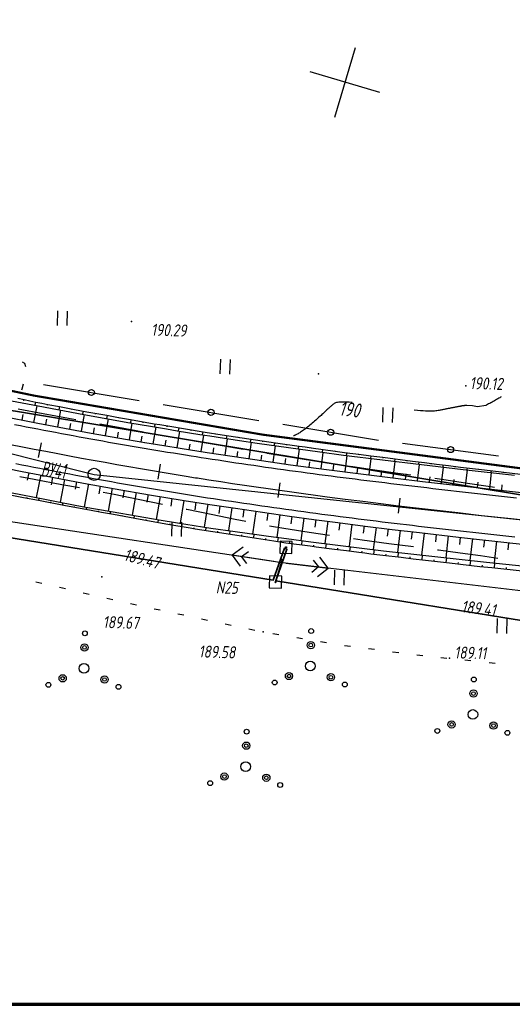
# Paper-space layout 'Лист2' of a CAD drawing. Header units: millimetres. Extents: x -640 to 411, y -3 to 287.
# Tile 3 of 10: x -421 to -340, y 1 to 163. Entities that reach past the tile are written whole.
import ezdxf

# ---------------------------------------------------------------- set-up
doc = ezdxf.new("R2010")
doc.units = ezdxf.units.MM
doc.linetypes.add('CONTI', pattern=[0])
for name, color, linetype, lineweight in [('10', 1, 'Continuous', 35), ('КОПИЯ_ОСЬ_13_ОТКОСЫ', 7, 'Continuous', 30), ('КОПИЯ_ОСЬ_ГРАНИЦЫ_ПОЛОС', 7, 'Continuous', 30), ('ОСЬ_ВЕРХ_ПОКРЫТИЯ_ГРАНИЦЫ_ПОЛОС', 7, 'Continuous', 30), ('ОСЬ_ВЕРХ_ПОКРЫТИЯ_ОСЬ', 1, 'Continuous', 30)]:
    doc.layers.add(name, color=color, linetype=linetype, lineweight=lineweight)
for name, color, linetype in [('_Оформление', 7, 'Continuous'), ('_Ростелеком', 6, 'Continuous'), ('GOR_BDEFAULT', 212, 'CONTI'), ('NAD_MDEFAULT', 7, 'CONTI'), ('PI_OTDEFAULT', 172, 'CONTI'), ('PI_TTDEFAULT', 5, 'CONTI'), ('PLN_O', 7, 'CONTI'), ('SETKR', 2, 'CONTI'), ('SIT_LDEFAULT', 7, 'CONTI'), ('USLZNDEFAULT', 7, 'CONTI'), ('ZAPSKDEFAULT', 7, 'CONTI'), ('КОПИЯ_ОСЬ_ТАНГЕНСЫ', 1, 'Continuous'), ('ОСЬ_ВЕРХ_ПОКРЫТИЯ_ОТКОСЫ', 7, 'Continuous'), ('ОСЬ_ВЕРХ_ПОКРЫТИЯ_ПИКЕТЫ', 1, 'Continuous')]:
    doc.layers.add(name, color=color, linetype=linetype)
doc.styles.add('eskd', font='isocpeur.ttf', dxfattribs={"width": 1.2, "height": 2})
doc.styles.add('SHRFT', font='isocpeui.ttf')
doc.styles.get("Standard").update_dxf_attribs({"font": 'isocpeui.ttf'})
doc.linetypes.add('Связь', pattern='A,12.5,[130,ltypeshp.shx,S=1,R=-30,X=0,Y=0.9],1,[130,ltypeshp.shx,S=1,R=-30,X=0,Y=0.9],1,[130,ltypeshp.shx,S=1,R=-30,X=0,Y=0.9],4.5', length=19)

# ---------------------------------------------------------------- blocks, each defined once
blk = doc.blocks.new('BL_333')
at = {"color": 0}
for p, q in [((0, -6), (0, 6)), ((-6, 0), (6, 0))]:
    blk.add_line(p, q, dxfattribs=at)
blk = doc.blocks.new('BL_2011')
at = {"color": 0}
for p, q in [((0, 0), (0, 2.4)), ((1.6, 0), (1.6, 2.4))]:
    blk.add_line(p, q, dxfattribs=at)
blk = doc.blocks.new('BL_2010')
at = {"color": 0}
for centre, radius in [((0, 5.78), 0.4), ((0, 3.46), 0.6), ((0, 3.46), 0.3), ((0, 0), 0.8), ((-3.46, -1.74), 0.6), ((-3.46, -1.74), 0.3), ((3.46, -1.74), 0.6), ((3.46, -1.74), 0.3), ((-5.78, -2.88), 0.4), ((5.78, -2.88), 0.4)]:
    blk.add_circle(centre, radius, dxfattribs=at)
blk = doc.blocks.new('BL_27')
at = {"color": 0}
for p, q in [((1, 1), (-1, 1)), ((-1, 1), (-1, -1)), ((1, -1), (1, 1)), ((-1, -1), (1, -1))]:
    blk.add_line(p, q, dxfattribs=at)
blk.add_circle((0, 0), 0.1, dxfattribs=at)

psp = doc.layouts.new('Лист2')

# ---------------------------------------------------------------- linework, layer by layer
at = {"layer": '10'}
for points in [[(155.76, 141.34), (141.62, 139.09), (140.47, 149.17), (88.15, 142.24), (-26.82, 123.3), (-26.31, 113.57), (-97.37, 100.2), (-188.74, 82.9), (-234.81, 79.09), (-245.24, 79.44), (-320.53, 81.96), (-435.81, 101.08), (-493.52, 115.13), (-570.05, 134.4), (-567.93, 143.52), (-601.29, 151.53)], [(-224.96, 59.06), (-224.32, 64.55), (-224.77, 64.61), (-225.41, 59.03), (-234.23, 58.14), (-328.07, 62.53), (-379.16, 70.82), (-377.34, 76.02), (-377.76, 76.17), (-379.62, 70.9), (-429.05, 78.91), (-429.05, 78.91), (-497.96, 95.26), (-495.93, 104.91), (-533.78, 112.44), (-596.38, 130.21), (-605.84, 132.34)], [(-605.84, 132.34), (-596.38, 130.21), (-533.78, 112.44), (-495.93, 104.91), (-497.96, 95.26), (-429.05, 78.91), (-429.05, 78.91), (-379.62, 70.9), (-377.76, 76.17), (-377.34, 76.02), (-379.16, 70.82), (-328.07, 62.53), (-234.23, 58.14), (-225.41, 59.03), (-224.77, 64.61), (-224.32, 64.55), (-224.96, 59.06), (-176.45, 63.92)]]:
    psp.add_lwpolyline(points, dxfattribs=at)
at = {"layer": '_Оформление', "lineweight": 70, "ltscale": 200}
psp.add_lwpolyline([(409.22, 286.78), (-640.2, 286.78), (-640.2, 0.9), (409.22, 0.9)], close=True, dxfattribs=at)
at = {"layer": '_Ростелеком', "color": 5, "linetype": 'Связь', "const_width": 0.35}
psp.add_lwpolyline([(-184.06, 88.92), (-239.6, 82.61), (-274.54, 83.13), (-304.23, 85.6), (-339.2, 89.43), (-381.28, 94.92), (-419.03, 101.37), (-453.53, 108.6), (-496.16, 118.14), (-534.03, 127.92), (-569.25, 137.86), (-601.82, 149.28)], dxfattribs=at)
at = {"layer": 'GOR_BDEFAULT', "color": 212, "elevation": 190, "flags": 128}
for points in [[(-341.97, 101.19), (-342.1, 101.11), (-342.24, 101.02), (-342.4, 100.93), (-342.56, 100.83), (-342.74, 100.73), (-342.93, 100.63), (-343.11, 100.51), (-343.31, 100.4), (-343.5, 100.29), (-343.68, 100.19), (-343.87, 100.09), (-344.06, 99.99), (-344.23, 99.91), (-344.4, 99.82), (-344.55, 99.75), (-345.88, 99.52), (-346.74, 99.67), (-347.65, 99.75), (-347.71, 99.74), (-347.78, 99.74), (-347.84, 99.74), (-347.91, 99.73), (-347.97, 99.73), (-348.04, 99.72), (-348.12, 99.71), (-348.18, 99.7), (-348.26, 99.69), (-348.32, 99.68), (-348.4, 99.67), (-348.47, 99.66), (-348.55, 99.64), (-348.63, 99.63), (-348.71, 99.61), (-348.78, 99.6), (-348.86, 99.59), (-348.95, 99.57), (-349.04, 99.56), (-349.12, 99.54), (-349.2, 99.52), (-349.3, 99.51), (-349.39, 99.49), (-349.48, 99.47), (-349.58, 99.46), (-349.68, 99.43), (-349.78, 99.42), (-349.88, 99.4), (-349.98, 99.38), (-350.08, 99.35), (-350.19, 99.33), (-350.3, 99.32), (-350.41, 99.3), (-350.52, 99.27), (-350.64, 99.25), (-350.75, 99.22), (-350.88, 99.2), (-351, 99.17), (-351.13, 99.15), (-351.25, 99.12), (-351.39, 99.1), (-351.52, 99.07), (-351.66, 99.04), (-351.8, 99.01), (-351.94, 98.99), (-352.08, 98.96), (-352.24, 98.93), (-352.41, 98.9), (-352.58, 98.88), (-352.77, 98.85), (-352.99, 98.83), (-353.22, 98.82), (-353.48, 98.81), (-353.78, 98.81), (-354.1, 98.81), (-354.46, 98.82), (-354.86, 98.84), (-355.3, 98.88), (-355.8, 98.91), (-356.34, 98.97)], [(-366.59, 100.24), (-367.08, 100.28), (-367.51, 100.3), (-367.9, 100.31), (-368.22, 100.31), (-368.51, 100.31), (-368.76, 100.28), (-368.97, 100.24), (-369.16, 100.22), (-369.31, 100.17), (-369.45, 100.12), (-369.56, 100.05), (-369.66, 99.98), (-369.76, 99.92), (-369.84, 99.84), (-369.93, 99.76), (-370.02, 99.68), (-370.1, 99.59), (-370.2, 99.51), (-370.29, 99.41), (-370.4, 99.31), (-370.51, 99.22), (-370.61, 99.12), (-370.74, 99.01), (-370.85, 98.9), (-370.98, 98.78), (-371.12, 98.65), (-371.26, 98.53), (-371.4, 98.39), (-371.55, 98.26), (-371.7, 98.11), (-371.87, 97.96), (-372.05, 97.8), (-372.22, 97.64), (-372.4, 97.48), (-372.59, 97.32), (-372.77, 97.14), (-372.97, 96.98), (-373.16, 96.82), (-373.35, 96.65), (-373.54, 96.49), (-373.74, 96.33), (-373.92, 96.18), (-374.11, 96.04), (-374.28, 95.9), (-374.46, 95.76), (-374.62, 95.65), (-374.79, 95.54), (-374.94, 95.43), (-375.09, 95.34), (-375.23, 95.24), (-375.37, 95.17), (-375.49, 95.09), (-375.62, 95.03), (-375.73, 94.96), (-375.84, 94.91), (-375.94, 94.87), (-376.03, 94.83), (-376.11, 94.78), (-376.19, 94.76), (-376.25, 94.72)]]:
    psp.add_lwpolyline(points, dxfattribs=at)
at = {"layer": 'PI_TTDEFAULT', "color": 5}
for p in [(-402.98, 113.63, 190.29), (-372.14, 104.97, 190.08), (-347.8, 102.98, 190.12), (-407.89, 71.46, 189.67), (-379.21, 70.59, 189.59), (-381.24, 62.36, 189.58), (-350.52, 58.05, 189.11)]:
    psp.add_point(p, dxfattribs=at)
at = {"layer": 'PLN_O'}
for p, q in [((-417.48, 103.2), (-401.69, 100.57)), ((-397.75, 99.92), (-381.96, 97.29)), ((-378.02, 96.64), (-362.23, 94.01)), ((-358.28, 93.5), (-342.42, 91.45))]:
    psp.add_line(p, q, dxfattribs=at)
for centre in [(-409.58, 101.89), (-389.86, 98.61), (-370.12, 95.33), (-350.34, 92.47)]:
    psp.add_circle(centre, 0.5, dxfattribs=at)
at = {"layer": 'SIT_LDEFAULT', "color": 7}
for p, q in [((-421, 106.96), (-420.63, 106.71)), ((-420.62, 106.72), (-420.45, 106.19)), ((-421.09, 102.42), (-421.14, 102.29)), ((-420.84, 103.25), (-421.09, 102.42)), ((-417.55, 98.37), (-421.69, 99.15)), ((-413.38, 97.6), (-417.55, 98.37)), ((-412.15, 97.39), (-413.38, 97.61)), ((-405.14, 96.11), (-408.21, 96.67)), ((-401.05, 95.36), (-405.14, 96.11)), ((-388.37, 93.12), (-392.63, 93.86)), ((-384.58, 92.48), (-388.37, 93.12)), ((-379.95, 91.69), (-380.63, 91.81)), ((-375.86, 91.03), (-379.95, 91.69)), ((-371.74, 90.39), (-375.86, 91.03)), ((-370.75, 90.23), (-371.74, 90.38)), ((-363.23, 89.13), (-366.81, 89.66)), ((-421.4, 88.01), (-419.03, 87.57)), ((-359.02, 88.54), (-363.23, 89.13)), ((-356.9, 88.24), (-359.02, 88.54)), ((-419.03, 87.58), (-414.47, 86.72)), ((-414.47, 86.72), (-411.57, 86.18)), ((-351.09, 87.42), (-352.95, 87.68)), ((-347.53, 86.89), (-351.09, 87.42)), ((-344.16, 86.36), (-347.53, 86.89)), ((-343.07, 86.18), (-344.16, 86.36)), ((-407.65, 85.43), (-405.85, 85.08)), ((-405.85, 85.08), (-401.85, 84.28)), ((-401.85, 84.28), (-397.85, 83.45)), ((-378.48, 73.83), (-436.78, 82.65)), ((-393.93, 82.63), (-393.85, 82.61)), ((-393.85, 82.61), (-389.85, 81.78)), ((-389.85, 81.78), (-385.85, 80.97)), ((-385.85, 80.97), (-384.13, 80.64)), ((-380.2, 79.9), (-377.82, 79.48)), ((-377.82, 79.49), (-373.66, 78.82)), ((-373.66, 78.82), (-370.32, 78.33)), ((-366.36, 77.76), (-364.91, 77.56)), ((-364.91, 77.56), (-360.53, 76.98)), ((-360.53, 76.98), (-356.46, 76.44)), ((-384.56, 76.37), (-386.38, 75.03)), ((-379.47, 73.98), (-386.38, 75.03)), ((-386.38, 75.03), (-385.05, 73.21)), ((-384.81, 74.79), (-383.67, 75.63)), ((-383.97, 73.65), (-384.81, 74.79)), ((-352.48, 75.92), (-352.35, 75.91)), ((-352.35, 75.91), (-348.75, 75.43)), ((-348.75, 75.43), (-345.39, 74.96)), ((-345.39, 74.96), (-342.57, 74.56)), ((-379.21, 70.59), (-378.06, 74.43)), ((-325.46, 67.6), (-378.48, 73.83)), ((-377.48, 73.71), (-370.53, 72.89)), ((-373, 74.19), (-372.13, 73.09)), ((-370.53, 72.89), (-371.93, 74.68)), ((-372.13, 73.09), (-373.23, 72.2)), ((-372.31, 71.49), (-370.53, 72.89)), ((-418.75, 70.61), (-417.77, 70.4)), ((-414.84, 69.73), (-413.86, 69.51)), ((-410.94, 68.84), (-409.96, 68.62)), ((-407.04, 67.96), (-406.06, 67.74)), ((-403.14, 67.07), (-402.17, 66.85)), ((-399.25, 66.2), (-398.27, 65.99)), ((-395.33, 65.37), (-394.35, 65.16)), ((-391.42, 64.54), (-390.44, 64.33)), ((-387.51, 63.7), (-386.53, 63.49)), ((-383.6, 62.87), (-382.62, 62.66)), ((-379.67, 62.09), (-378.69, 61.92)), ((-375.72, 61.43), (-374.74, 61.26)), ((-371.78, 60.76), (-370.8, 60.6)), ((-367.83, 60.15), (-366.84, 60.02)), ((-363.86, 59.63), (-362.87, 59.5)), ((-359.9, 59.1), (-358.9, 58.97)), ((-355.92, 58.59), (-354.93, 58.48)), ((-351.95, 58.16), (-350.96, 58.06)), ((-347.97, 57.74), (-346.98, 57.63)), ((-343.99, 57.32), (-343, 57.21))]:
    psp.add_line(p, q, dxfattribs=at)
at = {"layer": 'КОПИЯ_ОСЬ_13_ОТКОСЫ'}
for points in [[(-421.74, 100.97), (-420.69, 100.72), (-419.72, 100.49), (-418.75, 100.29), (-417.78, 100.11), (-416.8, 99.93), (-414.86, 99.55), (-412.91, 99.19), (-410.96, 98.82), (-409.99, 98.64), (-408.04, 98.3), (-407.06, 98.13), (-405.11, 97.77), (-403.16, 97.42), (-399.26, 96.74), (-398.29, 96.58), (-396.33, 96.26), (-394.38, 95.93), (-390.8, 95.36), (-388.03, 94.92), (-383.63, 94.25), (-379.22, 93.6), (-375.3, 93.05), (-374.31, 92.91), (-373.33, 92.78), (-371.37, 92.49), (-369.4, 92.23), (-367.44, 91.95), (-366.45, 91.83), (-365.47, 91.7), (-363.5, 91.43), (-362.51, 91.31), (-361.53, 91.19), (-356.6, 90.55), (-354.62, 90.31), (-352.65, 90.06), (-350.67, 89.82), (-348.7, 89.57), (-346.72, 89.34), (-344.74, 89.1), (-338.8, 88.38)], [(-422.75, 100.52), (-418.37, 99.67), (-410.82, 98.25), (-403.26, 96.9), (-399.84, 96.31), (-397.2, 95.87), (-395.44, 95.58), (-391.7, 94.97), (-390.07, 94.71), (-387.62, 94.33), (-385.18, 93.96), (-382.23, 93.53), (-377.08, 92.8), (-371.92, 92.09), (-367.99, 91.57), (-361.58, 90.76), (-355.16, 89.98), (-348.24, 89.18), (-339.82, 88.24)], [(-422.75, 100.52), (-418.37, 99.67), (-410.82, 98.25), (-403.26, 96.9), (-399.84, 96.31), (-397.2, 95.87), (-395.44, 95.58), (-391.7, 94.97), (-390.07, 94.71), (-387.62, 94.33), (-385.18, 93.96), (-382.23, 93.53), (-377.08, 92.8), (-371.92, 92.09), (-367.99, 91.57), (-361.58, 90.76), (-355.16, 89.98), (-348.24, 89.18), (-339.82, 88.24)], [(-420.74, 100.74), (-420.79, 100.53)], [(-419.07, 96.95), (-418.54, 99.7)], [(-418.79, 100.3), (-418.9, 99.77)], [(-416.83, 99.93), (-416.86, 99.75)], [(-414.86, 99.55), (-414.97, 99.02)], [(-412.89, 99.19), (-412.93, 99.01)], [(-424.53, 98.02), (-418.42, 96.83), (-414.02, 96), (-409.62, 95.19), (-405.21, 94.41), (-400.8, 93.65), (-397.66, 93.13), (-394.92, 92.68), (-390.5, 91.98), (-382.63, 90.8), (-376.72, 89.96), (-370.81, 89.17), (-365.13, 88.44), (-359.44, 87.74), (-354.99, 87.22), (-350.04, 86.64), (-343.09, 85.87), (-333.66, 84.85)], [(-421.03, 97.33), (-420.85, 98.25)], [(-415.14, 96.21), (-414.62, 98.95)], [(-411.21, 95.48), (-410.7, 98.23)], [(-410.93, 98.81), (-411.03, 98.29)], [(-408.96, 98.46), (-408.99, 98.29)], [(-407.27, 94.77), (-406.78, 97.52)], [(-406.99, 98.11), (-407.09, 97.57)], [(-405.03, 97.75), (-405.06, 97.57)], [(-417.1, 96.58), (-416.93, 97.49)], [(-413.17, 95.84), (-413, 96.76)], [(-409.24, 95.12), (-409.07, 96.04)], [(-403.33, 94.08), (-402.86, 96.83)], [(-403.06, 97.4), (-403.15, 96.88)], [(-401.09, 97.06), (-401.12, 96.89)], [(-399.39, 93.41), (-398.93, 96.16)], [(-399.11, 96.72), (-399.2, 96.2)], [(-397.14, 96.39), (-397.17, 96.22)], [(-395.17, 96.06), (-395.26, 95.54)], [(-405.3, 94.42), (-405.14, 95.34)], [(-401.36, 93.74), (-401.2, 94.66)], [(-395.44, 92.76), (-394.99, 95.5)], [(-393.2, 95.74), (-393.22, 95.57)], [(-391.49, 92.13), (-391.05, 94.87)], [(-391.22, 95.42), (-391.3, 94.91)], [(-389.25, 95.11), (-389.27, 94.94)], [(-387.27, 94.8), (-387.35, 94.29)], [(-385.29, 94.5), (-385.32, 94.33)], [(-397.41, 93.08), (-397.26, 94)], [(-393.46, 92.45), (-393.32, 93.36)], [(-389.51, 91.83), (-389.38, 92.74)], [(-387.53, 91.53), (-387.12, 94.26)], [(-383.58, 90.94), (-383.17, 93.67)], [(-383.31, 94.2), (-383.39, 93.7)], [(-381.34, 93.91), (-381.36, 93.75)], [(-379.62, 90.37), (-379.24, 93.1)], [(-379.36, 93.62), (-379.43, 93.13)], [(-377.38, 93.34), (-377.4, 93.18)], [(-375.4, 93.06), (-375.47, 92.57)], [(-373.41, 92.79), (-373.44, 92.63)], [(-385.56, 91.23), (-385.42, 92.14)], [(-381.6, 90.65), (-381.47, 91.56)], [(-375.66, 89.82), (-375.28, 92.55)], [(-371.69, 89.28), (-371.33, 92.01)], [(-371.44, 92.5), (-371.5, 92.04)], [(-369.45, 92.24), (-369.47, 92.08)], [(-367.73, 88.77), (-367.38, 91.49)], [(-367.47, 91.96), (-367.54, 91.51)], [(-365.49, 91.7), (-365.51, 91.56)], [(-363.51, 91.44), (-363.56, 91.01)], [(-361.52, 91.19), (-361.54, 91.04)], [(-425.92, 89.84), (-421, 88.86), (-416.07, 87.91), (-410.88, 86.94), (-405.69, 86), (-399.99, 85.02), (-394.29, 84.07), (-390.07, 83.41), (-385.84, 82.77), (-381.37, 82.11), (-376.89, 81.48), (-372.91, 80.95), (-368.93, 80.42), (-364.45, 79.85), (-359.96, 79.3), (-355.48, 78.76), (-349.01, 78.01), (-340.55, 77.07), (-325.62, 75.46)], [(-377.64, 90.09), (-377.51, 91)], [(-373.68, 89.55), (-373.55, 90.46)], [(-369.71, 89.03), (-369.59, 89.94)], [(-365.74, 88.52), (-365.63, 89.43)], [(-363.76, 88.27), (-363.42, 90.99)], [(-359.79, 87.79), (-359.46, 90.5)], [(-359.54, 90.93), (-359.59, 90.52)], [(-357.56, 90.67), (-357.57, 90.53)], [(-355.82, 87.31), (-355.49, 90.02)], [(-355.57, 90.42), (-355.62, 90.04)], [(-353.59, 90.18), (-353.6, 90.05)], [(-351.84, 86.85), (-351.53, 89.56)], [(-351.6, 89.93), (-351.64, 89.57)], [(-349.62, 89.69), (-349.63, 89.57)], [(-347.63, 89.45), (-347.67, 89.11)], [(-419.92, 88.65), (-420.16, 87.41)], [(-417.95, 88.27), (-418.68, 84.53)], [(-415.99, 87.9), (-416.23, 86.65)], [(-361.77, 88.03), (-361.66, 88.93)], [(-357.8, 87.55), (-357.69, 88.45)], [(-353.83, 87.08), (-353.72, 87.99)], [(-347.87, 86.4), (-347.57, 89.1)], [(-345.64, 89.21), (-345.66, 89.1)], [(-343.89, 85.96), (-343.59, 88.66)], [(-343.66, 88.97), (-343.7, 88.67)], [(-341.67, 88.73), (-341.69, 88.63)], [(-414.03, 87.53), (-414.73, 83.77)], [(-412.06, 87.16), (-412.29, 85.91)], [(-410.09, 86.8), (-410.78, 83.03)], [(-408.12, 86.44), (-408.35, 85.18)], [(-349.85, 86.62), (-349.75, 87.53)], [(-345.88, 86.18), (-345.78, 87.08)], [(-341.9, 85.74), (-341.81, 86.64)], [(-426, 85.62), (-420.81, 84.58), (-418.33, 84.09), (-413.87, 83.24), (-409.9, 82.5), (-407.91, 82.14), (-406.92, 81.97), (-405.92, 81.79), (-402.44, 81.14), (-400.95, 80.87), (-396.97, 80.17), (-393.31, 79.55), (-392.48, 79.41), (-388.48, 78.77), (-384.49, 78.15), (-379.49, 77.39), (-377.49, 77.09), (-373.49, 76.55), (-372.49, 76.43), (-369.49, 76.03), (-367.49, 75.78), (-365.49, 75.52), (-364.5, 75.4), (-363.49, 75.28), (-362.5, 75.16), (-360.5, 74.91), (-359.5, 74.79), (-358.5, 74.68), (-356.5, 74.43), (-354.5, 74.21), (-352.51, 73.97), (-350.51, 73.75), (-345.52, 73.19), (-343.52, 72.98), (-342.52, 72.87), (-341.53, 72.76), (-340.53, 72.65), (-338.53, 72.44)], [(-422.96, 85.38), (-417.27, 84.26), (-414.8, 83.79), (-410.83, 83.04), (-406.35, 82.23), (-401.88, 81.45), (-399.68, 81.08), (-398.39, 80.86), (-395.4, 80.37), (-389.9, 79.52), (-385.9, 78.93), (-381.9, 78.37), (-380.4, 78.16), (-377.4, 77.76), (-373.4, 77.23), (-369.4, 76.73), (-365.4, 76.24), (-361.41, 75.77), (-357.41, 75.31), (-352.91, 74.8), (-344.43, 73.88), (-336.45, 73.05)], [(-422.96, 85.38), (-417.27, 84.26), (-414.8, 83.79), (-410.83, 83.04), (-406.35, 82.23), (-401.88, 81.45), (-399.68, 81.08), (-398.39, 80.86), (-395.4, 80.37), (-389.9, 79.52), (-385.9, 78.93), (-381.9, 78.37), (-380.4, 78.16), (-377.4, 77.76), (-373.4, 77.23), (-369.4, 76.73), (-365.4, 76.24), (-361.41, 75.77), (-357.41, 75.31), (-352.91, 74.8), (-344.43, 73.88), (-336.45, 73.05)], [(-420.23, 84.46), (-420.21, 84.59)], [(-406.16, 86.09), (-406.83, 82.32)], [(-404.19, 85.74), (-404.41, 84.48)], [(-402.22, 85.4), (-402.87, 81.62)], [(-400.24, 85.06), (-400.46, 83.8)], [(-398.27, 84.73), (-398.9, 80.95)], [(-418.27, 84.08), (-418.2, 84.44)], [(-416.3, 83.7), (-416.28, 83.82)], [(-414.34, 83.33), (-414.27, 83.69)], [(-412.37, 82.96), (-412.35, 83.08)], [(-410.41, 82.6), (-410.34, 82.95)], [(-396.3, 84.4), (-396.51, 83.14)], [(-394.32, 84.08), (-394.94, 80.3)], [(-392.35, 83.77), (-392.55, 82.5)], [(-390.37, 83.46), (-390.96, 79.68)], [(-388.4, 83.15), (-388.59, 81.89)], [(-408.44, 82.24), (-408.42, 82.36)], [(-406.47, 81.89), (-406.4, 82.24)], [(-404.5, 81.52), (-404.48, 81.64)], [(-402.54, 81.16), (-402.46, 81.55)], [(-386.42, 82.85), (-386.99, 79.09)], [(-384.44, 82.56), (-384.63, 81.3)], [(-382.46, 82.27), (-383, 78.52)], [(-380.48, 81.99), (-380.66, 80.74)], [(-378.5, 81.71), (-379.02, 77.97)], [(-376.52, 81.43), (-376.69, 80.19)], [(-400.57, 80.81), (-400.54, 80.94)], [(-398.6, 80.46), (-398.52, 80.88)], [(-396.63, 80.11), (-396.6, 80.25)], [(-394.66, 79.78), (-394.58, 80.24)], [(-374.54, 81.17), (-375.04, 77.45)], [(-372.56, 80.9), (-372.72, 79.66)], [(-370.57, 80.64), (-371.06, 76.94)], [(-368.59, 80.38), (-368.75, 79.15)], [(-366.61, 80.13), (-367.07, 76.45)], [(-364.62, 79.88), (-364.78, 78.65)], [(-392.68, 79.45), (-392.66, 79.6)], [(-390.71, 79.13), (-390.63, 79.63)], [(-388.73, 78.81), (-388.71, 78.98)], [(-386.76, 78.5), (-386.67, 79.04)], [(-384.78, 78.19), (-384.75, 78.37)], [(-382.8, 77.89), (-382.72, 78.48)], [(-362.64, 79.63), (-363.09, 75.97)], [(-360.65, 79.39), (-360.8, 78.16)], [(-358.67, 79.15), (-359.1, 75.5)], [(-356.68, 78.91), (-356.83, 77.69)], [(-354.7, 78.67), (-355.11, 75.05)], [(-352.71, 78.44), (-352.85, 77.24)], [(-350.72, 78.21), (-351.14, 74.61)], [(-380.83, 77.59), (-380.8, 77.79)], [(-378.85, 77.29), (-378.75, 77.94)], [(-376.87, 77.01), (-376.84, 77.22)], [(-374.89, 76.74), (-374.8, 77.42)], [(-372.91, 76.48), (-372.88, 76.7)], [(-370.92, 76.22), (-370.83, 76.91)], [(-366.95, 75.71), (-366.86, 76.42)], [(-348.73, 77.98), (-348.87, 76.78)], [(-346.75, 77.76), (-347.15, 74.18)], [(-344.76, 77.54), (-344.89, 76.34)], [(-342.77, 77.32), (-343.17, 73.75)], [(-340.78, 77.09), (-340.92, 75.91)], [(-368.94, 75.96), (-368.91, 76.19)], [(-364.97, 75.46), (-364.94, 75.69)], [(-362.99, 75.22), (-362.9, 75.95)], [(-361, 74.97), (-360.97, 75.21)], [(-359.01, 74.74), (-358.93, 75.48)], [(-355.04, 74.27), (-354.96, 75.03)], [(-357.03, 74.5), (-357, 74.75)], [(-353.06, 74.04), (-353.03, 74.29)], [(-351.07, 73.81), (-350.98, 74.59)], [(-349.08, 73.59), (-349.05, 73.85)], [(-347.09, 73.37), (-347, 74.16)], [(-345.11, 73.15), (-345.08, 73.41)], [(-343.12, 72.93), (-343.03, 73.74)], [(-341.13, 72.72), (-341.1, 72.98)]]:
    psp.add_lwpolyline(points, dxfattribs=at)
at = {"layer": 'КОПИЯ_ОСЬ_ГРАНИЦЫ_ПОЛОС'}
psp.add_lwpolyline([(-339.45, 84.47), (-340.44, 84.57), (-341.43, 84.68), (-342.42, 84.79), (-343.41, 84.9), (-344.4, 85.01), (-345.38, 85.12), (-346.37, 85.23), (-347.36, 85.34), (-348.35, 85.45), (-349.34, 85.56), (-350.32, 85.67), (-351.31, 85.78), (-352.3, 85.9), (-353.28, 86.01), (-354.27, 86.13), (-355.26, 86.24), (-356.24, 86.36), (-357.23, 86.47), (-358.22, 86.59), (-359.2, 86.71), (-360.19, 86.83), (-361.17, 86.95), (-362.16, 87.07), (-363.15, 87.19), (-364.13, 87.31), (-365.12, 87.43), (-366.1, 87.56), (-367.09, 87.68), (-368.07, 87.81), (-369.05, 87.93), (-370.04, 88.06), (-371.02, 88.19), (-372.01, 88.32), (-372.99, 88.45), (-373.97, 88.58), (-374.96, 88.71), (-375.94, 88.84), (-376.92, 88.98), (-377.9, 89.12), (-378.89, 89.25), (-379.87, 89.39), (-380.85, 89.53), (-381.83, 89.67), (-382.81, 89.81), (-383.79, 89.95), (-384.78, 90.1), (-385.76, 90.24), (-386.74, 90.39), (-387.72, 90.54), (-388.7, 90.69), (-389.68, 90.84), (-390.65, 90.99), (-391.47, 91.12), (-392.29, 91.25), (-393.11, 91.38), (-394.09, 91.53), (-395.06, 91.69), (-396.04, 91.85), (-397.01, 92.01), (-397.98, 92.16), (-398.96, 92.33), (-399.93, 92.49), (-400.91, 92.65), (-401.88, 92.82), (-402.85, 92.98), (-403.82, 93.15), (-404.8, 93.32), (-405.77, 93.49), (-406.74, 93.66), (-407.72, 93.83), (-408.69, 94.01), (-409.66, 94.18), (-410.63, 94.36), (-411.6, 94.54), (-412.57, 94.71), (-413.55, 94.89), (-414.52, 95.07), (-415.49, 95.26), (-416.46, 95.44), (-417.43, 95.62), (-418.4, 95.81), (-419.37, 95.99), (-420.34, 96.18), (-421.31, 96.37), (-422.28, 96.56)], dxfattribs=at)
at = {"layer": 'КОПИЯ_ОСЬ_ТАНГЕНСЫ'}
for p, q in [((-604.66, 137.32), (-409.13, 88.37)), ((-409.13, 88.37), (-243.26, 70.72))]:
    psp.add_line(p, q, dxfattribs=at)
psp.add_circle((-409.13, 88.37), 1, dxfattribs=at)
at = {"layer": 'ОСЬ_ВЕРХ_ПОКРЫТИЯ_ГРАНИЦЫ_ПОЛОС'}
for points in [[(-424.53, 98.02), (-418.42, 96.83), (-414.02, 96), (-409.62, 95.19), (-405.21, 94.41), (-400.8, 93.65), (-397.66, 93.13), (-394.92, 92.68), (-390.5, 91.98), (-382.63, 90.8), (-376.72, 89.96), (-370.81, 89.17), (-365.13, 88.44), (-359.44, 87.74), (-354.99, 87.22), (-350.04, 86.64), (-343.09, 85.87), (-333.66, 84.85)], [(-425.92, 89.84), (-421, 88.86), (-416.07, 87.91), (-410.88, 86.94), (-405.69, 86), (-399.99, 85.02), (-394.29, 84.07), (-390.07, 83.41), (-385.84, 82.77), (-381.37, 82.11), (-376.89, 81.48), (-372.91, 80.95), (-368.93, 80.42), (-364.45, 79.85), (-359.96, 79.3), (-355.48, 78.76), (-349.01, 78.01), (-340.55, 77.07), (-325.62, 75.46)], [(-339.73, 77.98), (-340.72, 78.09), (-341.72, 78.2), (-342.71, 78.31), (-343.71, 78.42), (-344.7, 78.53), (-345.7, 78.65), (-346.69, 78.76), (-347.69, 78.87), (-348.68, 78.98), (-349.68, 79.1), (-350.67, 79.21), (-351.67, 79.33), (-352.66, 79.44), (-353.66, 79.56), (-354.65, 79.67), (-355.64, 79.79), (-356.64, 79.91), (-357.63, 80.03), (-358.63, 80.15), (-359.62, 80.27), (-360.62, 80.39), (-361.61, 80.51), (-362.61, 80.63), (-363.6, 80.75), (-364.6, 80.88), (-365.59, 81), (-366.58, 81.13), (-367.58, 81.26), (-368.57, 81.38), (-369.57, 81.51), (-370.56, 81.64), (-371.56, 81.77), (-372.55, 81.91), (-373.54, 82.04), (-374.54, 82.17), (-375.53, 82.31), (-376.52, 82.44), (-377.52, 82.58), (-378.51, 82.72), (-379.5, 82.86), (-380.5, 83), (-381.49, 83.14), (-382.48, 83.28), (-383.48, 83.43), (-384.47, 83.57), (-385.46, 83.72), (-386.45, 83.87), (-387.45, 84.02), (-388.44, 84.17), (-389.43, 84.32), (-390.42, 84.47), (-391.41, 84.63), (-392.41, 84.79), (-393.4, 84.94), (-394.39, 85.1), (-395.38, 85.26), (-396.37, 85.43), (-397.36, 85.59), (-398.35, 85.75), (-399.34, 85.92), (-400.33, 86.09), (-401.32, 86.26), (-402.31, 86.43), (-403.3, 86.6), (-404.29, 86.77), (-405.27, 86.94), (-406.26, 87.12), (-407.25, 87.3), (-408.24, 87.47), (-409.22, 87.65), (-410.21, 87.83), (-411.2, 88.01), (-412.18, 88.2), (-413.17, 88.38), (-414.16, 88.57), (-415.14, 88.75), (-416.13, 88.94), (-417.11, 89.13), (-418.1, 89.32), (-419.08, 89.51), (-420.07, 89.7), (-421.05, 89.89), (-422.03, 90.09)]]:
    psp.add_lwpolyline(points, dxfattribs=at)
at = {"layer": 'ОСЬ_ВЕРХ_ПОКРЫТИЯ_ОСЬ'}
psp.add_lwpolyline([(-422.93, 93.32), (-420.98, 92.94), (-419.04, 92.56), (-417.09, 92.18), (-415.14, 91.81), (-413.19, 91.44), (-411.24, 91.07), (-409.29, 90.71), (-407.34, 90.36), (-405.39, 90.01), (-403.43, 89.67), (-401.48, 89.33), (-399.53, 88.99), (-397.57, 88.67), (-395.61, 88.34), (-393.65, 88.02), (-393.65, 88.02, 0.0009), (-391.17, 87.63), (-391.17, 87.63), (-390.19, 87.48), (-388.24, 87.17), (-386.29, 86.88), (-384.34, 86.59), (-382.39, 86.3), (-380.44, 86.02), (-378.49, 85.75), (-376.54, 85.47), (-374.58, 85.21), (-372.63, 84.94), (-370.67, 84.68), (-367.74, 84.3), (-364.81, 83.93), (-361.87, 83.56), (-358.93, 83.2), (-356, 82.85), (-353.06, 82.51), (-349.14, 82.06), (-345.22, 81.61), (-340.32, 81.07), (-334.44, 80.43)], format="xyb", dxfattribs=at)
at = {"layer": 'ОСЬ_ВЕРХ_ПОКРЫТИЯ_ОТКОСЫ'}
psp.add_lwpolyline([(-400.83, 93.65), (-400.8, 93.65), (-397.66, 93.13), (-394.92, 92.68), (-390.5, 91.98), (-382.63, 90.8), (-376.72, 89.96), (-370.81, 89.17), (-365.13, 88.44), (-359.44, 87.74), (-354.99, 87.22), (-350.04, 86.64), (-343.09, 85.87), (-333.66, 84.85)], dxfattribs=at)
at = {"layer": 'ОСЬ_ВЕРХ_ПОКРЫТИЯ_ПИКЕТЫ'}
for p, q in [((-418.3, 91.14), (-417.83, 93.59)), ((-398.6, 87.57), (-398.18, 90.03)), ((-378.79, 84.53), (-378.45, 87)), ((-358.94, 81.95), (-358.64, 84.43))]:
    psp.add_line(p, q, dxfattribs=at)

# ---------------------------------------------------------------- block references
at = {"layer": 'SETKR', "color": 82, "rotation": 73.41206077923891}
psp.add_blockref('BL_333', (-367.74, 153.1), dxfattribs=at)
at = {"layer": 'USLZNDEFAULT', "color": 7, "rotation": 358.4120607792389}
for p in [(-377.49, 76.33), (-379.21, 70.59)]:
    psp.add_blockref('BL_27', p, dxfattribs=at)
at = {"layer": 'ZAPSKDEFAULT', "color": 7, "rotation": 358.4120607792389}
for name, p in [('BL_2011', (-415.17, 112.97)), ('BL_2011', (-388.33, 104.98)), ('BL_2011', (-361.5, 96.99)), ('BL_2011', (-396.33, 78.15)), ('BL_2011', (-369.49, 70.15)), ('BL_2011', (-342.66, 62.16)), ('BL_2010', (-410.82, 56.35)), ('BL_2010', (-373.49, 56.73)), ('BL_2010', (-346.66, 48.74)), ('BL_2010', (-384.14, 40.13))]:
    psp.add_blockref(name, p, dxfattribs=at)

# ---------------------------------------------------------------- texts
at = {"layer": 'GOR_BDEFAULT', "color": 212, "style": 'SHRFT', "width": 0.75}
psp.add_text('190', height=2.362, rotation=352.9023, dxfattribs=at).set_placement((-368.8, 98.13, 190))
at = {"layer": 'NAD_MDEFAULT', "color": 7, "style": 'eskd', "oblique": 10, "width": 0.8}
psp.add_text('N25', height=2, rotation=358.1429, dxfattribs=at).set_placement((-389.06, 68.74))
at = {"layer": 'PI_OTDEFAULT', "color": 172, "style": 'eskd', "oblique": 10, "width": 0.8}
for s, rotation, p in [('190.29', 358.4121, (-399.72, 111.26)), ('190.12', 358.4121, (-347.17, 102.45)), ('189.47', 345.4121, (-404.37, 74.21)), ('189.41', 353.4121, (-348.61, 65.61)), ('189.67', 358.4121, (-407.69, 63.01)), ('189.58', 358.4121, (-391.89, 58.15)), ('189.11', 358.4121, (-349.71, 57.99))]:
    psp.add_text(s, height=2, rotation=rotation, dxfattribs=at).set_placement(p)
at = {"layer": 'КОПИЯ_ОСЬ_ТАНГЕНСЫ', "width": 0.6}
psp.add_text('ВУ41', height=2.5, rotation=353.9252, dxfattribs=at).set_placement((-417.96, 88.05))

doc.saveas('drawing.dxf')
